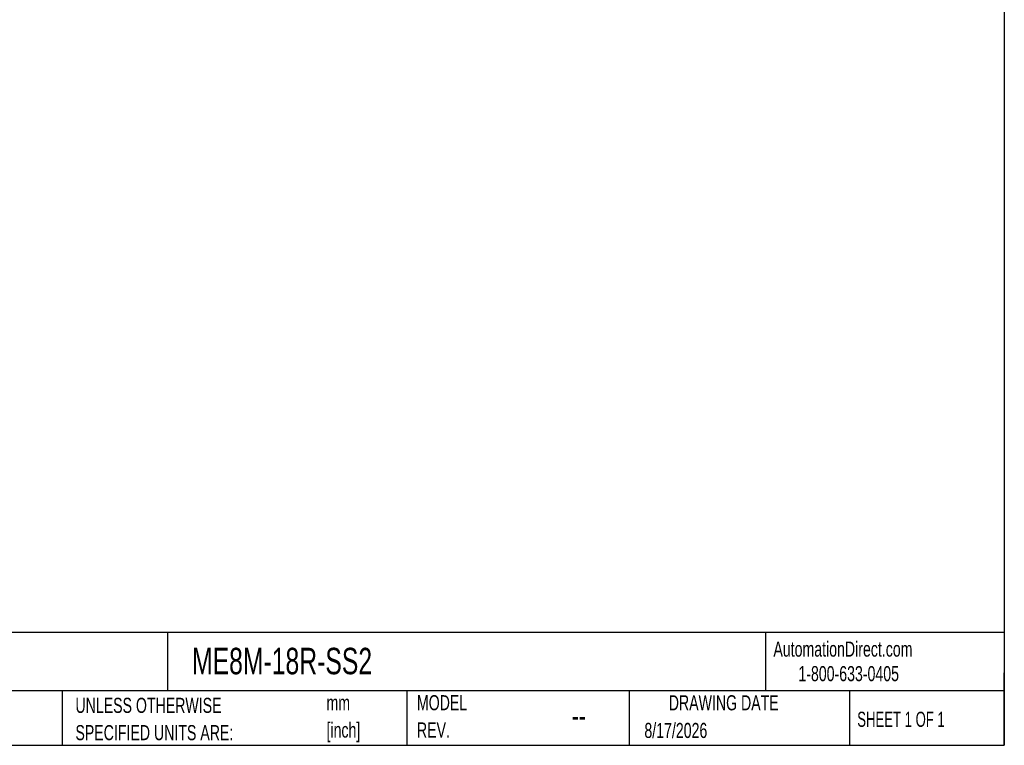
# Model space of a CAD drawing. Header units: millimetres. Extents: x 6 to 273, y 6 to 210.
# Tile 2 of 3: x 135 to 273, y 6 to 108. Entities that reach past the tile are written whole.
import ezdxf

# ---------------------------------------------------------------- set-up
doc = ezdxf.new("R2010")
doc.units = ezdxf.units.MM
doc.linetypes.add('SLD-Solid', pattern=[0])
doc.layers.add('TEXT', color=140, linetype='SLD-Solid', lineweight=25)
doc.styles.add('SLDTEXTSTYLE0', font='TXT', dxfattribs={"width": 0.7})
doc.styles.add('SLDTEXTSTYLE1', font='TXT', dxfattribs={"width": 0.65})

# ---------------------------------------------------------------- blocks, each defined once
blk = doc.blocks.new('SW_NOTE_0')
at = {"layer": 'TEXT', "color": 0, "char_height": 2.117, "attachment_point": 1, "style": 'SLDTEXTSTYLE0'}
for s, insert in [('mm', (0, 2.73)), ('[inch]', (0, -1.09))]:
    blk.add_mtext(s, dxfattribs=dict(at, insert=insert))
blk = doc.blocks.new('SW_NOTE_0_1')
at = {"layer": 'TEXT', "color": 0, "char_height": 2.1167, "attachment_point": 1, "style": 'SLDTEXTSTYLE0'}
for s, insert in [('UNLESS OTHERWISE', (0, 2.73)), ('SPECIFIED UNITS ARE:', (0, -1.09))]:
    blk.add_mtext(s, dxfattribs=dict(at, insert=insert))
blk = doc.blocks.new('SW_NOTE_0_6')
at = {"layer": 'TEXT', "color": 0, "char_height": 2.117, "attachment_point": 1, "style": 'SLDTEXTSTYLE0'}
for s, insert in [('MODEL', (0, 2.73)), ('REV.', (0, -1.09))]:
    blk.add_mtext(s, dxfattribs=dict(at, insert=insert))

msp = doc.modelspace()

# ---------------------------------------------------------------- linework, layer by layer
at = {"layer": 'TEXT'}
for p, q in [((273.05, 209.55), (273.05, 6.35)), ((273.05, 22.13), (6.35, 22.13)), ((155.76, 22.13), (155.76, 13.97)), ((239.58, 22.13), (239.58, 13.97)), ((273.05, 6.35), (273.05, 16.51)), ((273.05, 13.97), (6.35, 13.97)), ((141, 13.97), (141, 6.35)), ((189.3, 13.97), (189.3, 6.35)), ((220.47, 13.97), (220.47, 6.35)), ((251.35, 13.97), (251.35, 6.35)), ((6.35, 6.35), (273.05, 6.35))]:
    msp.add_line(p, q, dxfattribs=at)

# ---------------------------------------------------------------- block references
for name, p in [('SW_NOTE_0_1', (142.87, 10.27)), ('SW_NOTE_0', (178.06, 10.63)), ('SW_NOTE_0_6', (190.73, 10.64))]:
    msp.add_blockref(name, p, dxfattribs=at)

# ---------------------------------------------------------------- texts
for s, insert, char_height, attachment_point, style in [('AutomationDirect.com', (240.69, 20.88), 2.1167, 1, 'SLDTEXTSTYLE0'), ('ME8M-18R-SS2', (159.21, 20), 3.7042, 1, 'SLDTEXTSTYLE0'), ('1-800-633-0405', (244.19, 17.44), 2.1167, 1, 'SLDTEXTSTYLE0'), ('DRAWING DATE', (233.73, 13.36), 2.1167, 2, 'SLDTEXTSTYLE0'), ('SHEET 1 OF 1', (252.44, 11.05), 2.1167, 1, 'SLDTEXTSTYLE1'), ('--', (212.43, 12.08), 3.175, 1, 'SLDTEXTSTYLE0'), ('8/17/2026', (222.61, 9.49), 2.117, 1, 'SLDTEXTSTYLE0')]:
    msp.add_mtext(s, dxfattribs=dict(at, insert=insert, char_height=char_height, attachment_point=attachment_point, style=style))

doc.saveas('drawing.dxf')
